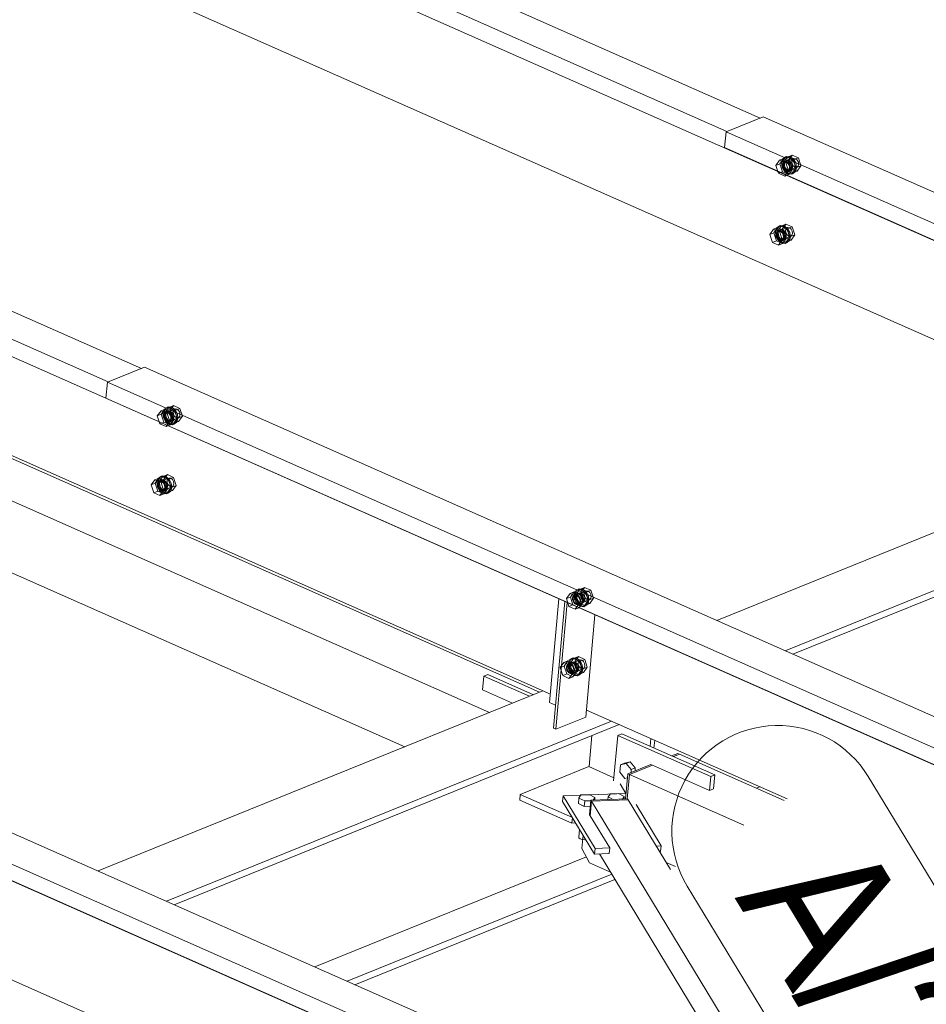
# Model space of a CAD drawing. Header units: millimetres. Extents: x -127 to 701, y 152 to 732.
# Tile 23 of 75: x 486 to 502, y 331 to 348. Entities that reach past the tile are written whole.
import ezdxf

# ---------------------------------------------------------------- set-up
doc = ezdxf.new("R2010")
doc.units = ezdxf.units.MM
doc.linetypes.add('XKITLINE00', pattern=[0])
doc.linetypes.add('XKITLINE02', pattern=[4, 2, -2])
for name, color, linetype, lineweight in [('Schrauben', 7, 'Continuous', 0), ('Teil', 7, 'Continuous', 0), ('Text', 5, 'Continuous', 0)]:
    doc.layers.add(name, color=color, linetype=linetype, lineweight=lineweight)
doc.styles.add('ARIAL', font='ARIAL.TTF')

msp = doc.modelspace()

# ---------------------------------------------------------------- linework, layer by layer
at = {"layer": 'Schrauben', "linetype": 'XKITLINE02', "lineweight": 0}
for p, q in [((499.354, 346.003), (499.289, 345.913)), ((499.354, 346.003), (499.424, 346.032)), ((499.463, 345.955), (499.354, 346.003)), ((499.359, 345.941), (499.424, 346.032)), ((499.411, 346.027), (499.388, 345.962)), ((499.41, 345.971), (499.432, 346.036)), ((499.459, 346.061), (499.411, 346.027)), ((499.485, 346.056), (499.42, 345.966)), ((499.42, 345.966), (499.508, 346.001)), ((499.424, 346.032), (499.533, 345.983)), ((499.432, 346.036), (499.481, 346.069)), ((499.444, 345.969), (499.602, 346.033)), ((499.459, 346.061), (499.481, 346.069)), ((499.521, 346.053), (499.459, 346.061)), ((499.473, 345.995), (499.493, 345.999)), ((499.481, 346.069), (499.543, 346.062)), ((499.485, 346.056), (499.573, 346.092)), ((499.595, 346.008), (499.485, 346.056)), ((499.493, 345.999), (499.515, 345.993)), ((499.508, 346.001), (499.573, 346.092)), ((499.552, 345.863), (499.508, 346.001)), ((499.579, 346.008), (499.521, 346.053)), ((499.543, 346.062), (499.601, 346.016)), ((499.566, 345.983), (499.578, 346.016)), ((499.573, 346.092), (499.682, 346.043)), ((499.578, 346.016), (499.602, 346.033)), ((499.618, 345.935), (499.579, 346.008)), ((499.595, 346.008), (499.682, 346.043)), ((499.639, 345.869), (499.595, 346.008)), ((499.601, 346.016), (499.64, 345.944)), ((499.602, 346.033), (499.633, 346.029)), ((499.633, 346.029), (499.662, 346.006)), ((499.662, 346.006), (499.681, 345.97)), ((499.682, 346.043), (499.727, 345.905)), ((499.289, 345.913), (499.359, 345.941)), ((499.289, 345.913), (499.323, 345.807)), ((499.403, 345.802), (499.359, 345.941)), ((499.388, 345.962), (499.398, 345.882)), ((499.398, 345.882), (499.437, 345.81)), ((499.404, 345.948), (499.399, 345.924)), ((499.399, 345.924), (499.4, 345.896)), ((499.4, 345.896), (499.407, 345.868)), ((499.416, 345.967), (499.404, 345.948)), ((499.407, 345.868), (499.421, 345.842)), ((499.42, 345.952), (499.409, 345.919)), ((499.409, 345.919), (499.413, 345.879)), ((499.42, 345.891), (499.41, 345.971)), ((499.413, 345.879), (499.433, 345.843)), ((499.433, 345.979), (499.416, 345.967)), ((499.444, 345.969), (499.42, 345.952)), ((499.42, 345.966), (499.465, 345.827)), ((499.426, 345.957), (499.42, 345.932)), ((499.42, 345.932), (499.422, 345.905)), ((499.459, 345.819), (499.42, 345.891)), ((499.421, 345.842), (499.44, 345.822)), ((499.422, 345.905), (499.429, 345.877)), ((499.438, 345.976), (499.426, 345.957)), ((499.429, 345.877), (499.443, 345.851)), ((499.473, 345.995), (499.433, 345.979)), ((499.454, 345.983), (499.433, 345.979)), ((499.433, 345.843), (499.462, 345.82)), ((499.455, 345.988), (499.438, 345.976)), ((499.438, 345.94), (499.444, 345.964)), ((499.439, 345.912), (499.438, 345.94)), ((499.447, 345.884), (499.439, 345.912)), ((499.443, 345.851), (499.462, 345.831)), ((499.444, 345.964), (499.456, 345.983)), ((499.475, 345.965), (499.444, 345.969)), ((499.461, 345.858), (499.447, 345.884)), ((499.476, 345.977), (499.454, 345.983)), ((499.476, 345.991), (499.455, 345.988)), ((499.456, 345.983), (499.473, 345.995)), ((499.479, 345.838), (499.461, 345.858)), ((499.462, 345.831), (499.483, 345.817)), ((499.463, 345.955), (499.533, 345.983)), ((499.508, 345.816), (499.463, 345.955)), ((499.465, 345.827), (499.552, 345.863)), ((499.465, 345.827), (499.574, 345.779)), ((499.504, 345.942), (499.475, 345.965)), ((499.498, 345.986), (499.476, 345.991)), ((499.497, 345.963), (499.476, 345.977)), ((499.5, 345.824), (499.479, 345.838)), ((499.493, 345.817), (499.651, 345.881)), ((499.493, 345.817), (499.517, 345.834)), ((499.516, 345.943), (499.497, 345.963)), ((499.519, 345.972), (499.498, 345.986)), ((499.522, 345.819), (499.5, 345.824)), ((499.524, 345.906), (499.504, 345.942)), ((499.508, 345.816), (499.578, 345.844)), ((499.578, 345.844), (499.513, 345.754)), ((499.515, 345.993), (499.537, 345.979)), ((499.529, 345.917), (499.516, 345.943)), ((499.517, 345.834), (499.528, 345.866)), ((499.538, 345.952), (499.519, 345.972)), ((499.521, 345.818), (499.533, 345.837)), ((499.528, 345.866), (499.524, 345.906)), ((499.525, 345.815), (499.542, 345.827)), ((499.537, 345.889), (499.529, 345.917)), ((499.533, 345.983), (499.578, 345.844)), ((499.533, 345.837), (499.538, 345.862)), ((499.537, 345.979), (499.555, 345.959)), ((499.538, 345.862), (499.537, 345.889)), ((499.551, 345.926), (499.538, 345.952)), ((499.542, 345.827), (499.554, 345.846)), ((499.56, 345.834), (499.543, 345.822)), ((499.559, 345.898), (499.551, 345.926)), ((499.662, 345.814), (499.552, 345.863)), ((499.554, 345.846), (499.56, 345.871)), ((499.555, 345.959), (499.569, 345.933)), ((499.56, 345.871), (499.559, 345.898)), ((499.572, 345.853), (499.56, 345.834)), ((499.571, 345.943), (499.566, 345.983)), ((499.569, 345.933), (499.577, 345.905)), ((499.591, 345.907), (499.571, 345.943)), ((499.578, 345.878), (499.572, 345.853)), ((499.574, 345.779), (499.639, 345.869)), ((499.577, 345.905), (499.578, 345.878)), ((499.62, 345.884), (499.591, 345.907)), ((499.605, 345.79), (499.628, 345.856)), ((499.628, 345.856), (499.618, 345.935)), ((499.651, 345.881), (499.62, 345.884)), ((499.65, 345.865), (499.627, 345.799)), ((499.639, 345.869), (499.727, 345.905)), ((499.64, 345.944), (499.65, 345.865)), ((499.675, 345.897), (499.651, 345.881)), ((499.727, 345.905), (499.662, 345.814)), ((499.686, 345.93), (499.675, 345.897)), ((499.681, 345.97), (499.686, 345.93)), ((499.403, 345.802), (499.366, 345.787)), ((499.403, 345.802), (499.513, 345.754)), ((499.437, 345.81), (499.495, 345.764)), ((499.44, 345.822), (499.461, 345.808)), ((499.508, 345.816), (499.458, 345.747)), ((499.517, 345.773), (499.459, 345.819)), ((499.461, 345.808), (499.483, 345.803)), ((499.462, 345.82), (499.493, 345.817)), ((499.513, 345.754), (499.476, 345.739)), ((499.483, 345.817), (499.505, 345.812)), ((499.483, 345.803), (499.503, 345.806)), ((499.495, 345.764), (499.557, 345.757)), ((499.543, 345.822), (499.503, 345.806)), ((499.503, 345.806), (499.521, 345.818)), ((499.505, 345.812), (499.525, 345.815)), ((499.579, 345.766), (499.517, 345.773)), ((499.543, 345.822), (499.522, 345.819)), ((499.557, 345.757), (499.605, 345.79)), ((499.557, 345.757), (499.579, 345.766)), ((499.574, 345.779), (499.662, 345.814)), ((499.627, 345.799), (499.579, 345.766)), ((499.303, 344.82), (499.28, 344.755)), ((499.302, 344.764), (499.325, 344.829)), ((499.351, 344.854), (499.303, 344.82)), ((499.378, 344.849), (499.313, 344.759)), ((499.313, 344.759), (499.4, 344.795)), ((499.325, 344.829), (499.373, 344.863)), ((499.336, 344.762), (499.494, 344.826)), ((499.351, 344.854), (499.373, 344.863)), ((499.413, 344.847), (499.351, 344.854)), ((499.365, 344.788), (499.386, 344.792)), ((499.373, 344.863), (499.435, 344.855)), ((499.378, 344.849), (499.465, 344.885)), ((499.487, 344.801), (499.378, 344.849)), ((499.386, 344.792), (499.408, 344.786)), ((499.4, 344.795), (499.465, 344.885)), ((499.445, 344.656), (499.4, 344.795)), ((499.471, 344.801), (499.413, 344.847)), ((499.435, 344.855), (499.493, 344.809)), ((499.459, 344.776), (499.47, 344.809)), ((499.465, 344.885), (499.575, 344.836)), ((499.47, 344.809), (499.494, 344.826)), ((499.51, 344.728), (499.471, 344.801)), ((499.487, 344.801), (499.575, 344.836)), ((499.532, 344.662), (499.487, 344.801)), ((499.493, 344.809), (499.532, 344.737)), ((499.494, 344.826), (499.525, 344.822)), ((499.525, 344.822), (499.554, 344.799)), ((499.554, 344.799), (499.574, 344.763)), ((499.575, 344.836), (499.619, 344.698)), ((499.28, 344.755), (499.29, 344.675)), ((499.29, 344.675), (499.329, 344.603)), ((499.312, 344.684), (499.302, 344.764)), ((499.351, 344.612), (499.312, 344.684)), ((499.313, 344.759), (499.357, 344.62)), ((499.319, 344.75), (499.313, 344.726)), ((499.313, 344.726), (499.314, 344.698)), ((499.314, 344.698), (499.322, 344.67)), ((499.331, 344.769), (499.319, 344.75)), ((499.322, 344.67), (499.335, 344.644)), ((499.365, 344.788), (499.326, 344.772)), ((499.33, 344.733), (499.336, 344.757)), ((499.331, 344.705), (499.33, 344.733)), ((499.348, 344.781), (499.331, 344.769)), ((499.339, 344.677), (499.331, 344.705)), ((499.335, 344.644), (499.354, 344.624)), ((499.336, 344.757), (499.348, 344.776)), ((499.353, 344.652), (499.339, 344.677)), ((499.348, 344.776), (499.365, 344.788)), ((499.368, 344.785), (499.348, 344.781)), ((499.371, 344.631), (499.353, 344.652)), ((499.354, 344.624), (499.375, 344.61)), ((499.357, 344.62), (499.445, 344.656)), ((499.357, 344.62), (499.467, 344.572)), ((499.39, 344.779), (499.368, 344.785)), ((499.393, 344.617), (499.371, 344.631)), ((499.385, 344.61), (499.543, 344.674)), ((499.411, 344.765), (499.39, 344.779)), ((499.408, 344.786), (499.429, 344.772)), ((499.43, 344.745), (499.411, 344.765)), ((499.418, 344.608), (499.435, 344.62)), ((499.429, 344.772), (499.447, 344.752)), ((499.444, 344.719), (499.43, 344.745)), ((499.435, 344.62), (499.447, 344.639)), ((499.452, 344.627), (499.435, 344.615)), ((499.451, 344.691), (499.444, 344.719)), ((499.554, 344.607), (499.445, 344.656)), ((499.447, 344.752), (499.461, 344.726)), ((499.447, 344.639), (499.453, 344.664)), ((499.453, 344.664), (499.451, 344.691)), ((499.464, 344.646), (499.452, 344.627)), ((499.463, 344.736), (499.459, 344.776)), ((499.461, 344.726), (499.469, 344.698)), ((499.483, 344.7), (499.463, 344.736)), ((499.47, 344.671), (499.464, 344.646)), ((499.467, 344.572), (499.532, 344.662)), ((499.469, 344.698), (499.47, 344.671)), ((499.512, 344.677), (499.483, 344.7)), ((499.498, 344.583), (499.52, 344.649)), ((499.52, 344.649), (499.51, 344.728)), ((499.543, 344.674), (499.512, 344.677)), ((499.542, 344.658), (499.519, 344.592)), ((499.532, 344.737), (499.542, 344.658)), ((499.532, 344.662), (499.619, 344.698)), ((499.567, 344.69), (499.543, 344.674)), ((499.619, 344.698), (499.554, 344.607)), ((499.579, 344.723), (499.567, 344.69)), ((499.574, 344.763), (499.579, 344.723)), ((499.329, 344.603), (499.387, 344.557)), ((499.409, 344.566), (499.351, 344.612)), ((499.375, 344.61), (499.397, 344.605)), ((499.387, 344.557), (499.449, 344.55)), ((499.415, 344.612), (499.393, 344.617)), ((499.435, 344.615), (499.396, 344.599)), ((499.397, 344.605), (499.418, 344.608)), ((499.471, 344.559), (499.409, 344.566)), ((499.435, 344.615), (499.415, 344.612)), ((499.449, 344.55), (499.498, 344.583)), ((499.449, 344.55), (499.471, 344.559)), ((499.467, 344.572), (499.554, 344.607)), ((499.519, 344.592), (499.471, 344.559)), ((488.664, 341.677), (488.752, 341.713)), ((488.687, 341.622), (488.752, 341.713)), ((488.752, 341.713), (488.861, 341.664)), ((488.533, 341.624), (488.468, 341.534)), ((488.468, 341.534), (488.538, 341.562)), ((488.468, 341.534), (488.502, 341.428)), ((488.533, 341.624), (488.603, 341.653)), ((488.642, 341.576), (488.533, 341.624)), ((488.538, 341.562), (488.603, 341.653)), ((488.582, 341.423), (488.538, 341.562)), ((488.59, 341.648), (488.567, 341.583)), ((488.567, 341.583), (488.577, 341.503)), ((488.583, 341.569), (488.577, 341.545)), ((488.577, 341.545), (488.579, 341.517)), ((488.595, 341.588), (488.583, 341.569)), ((488.599, 341.573), (488.587, 341.54)), ((488.587, 341.54), (488.592, 341.5)), ((488.589, 341.592), (488.611, 341.657)), ((488.599, 341.512), (488.589, 341.592)), ((488.638, 341.682), (488.59, 341.648)), ((488.612, 341.6), (488.595, 341.588)), ((488.664, 341.677), (488.599, 341.587)), ((488.599, 341.587), (488.687, 341.622)), ((488.623, 341.59), (488.599, 341.573)), ((488.599, 341.587), (488.644, 341.448)), ((488.605, 341.578), (488.599, 341.553)), ((488.599, 341.553), (488.6, 341.526)), ((488.6, 341.526), (488.608, 341.498)), ((488.603, 341.653), (488.712, 341.604)), ((488.617, 341.597), (488.605, 341.578)), ((488.611, 341.657), (488.66, 341.69)), ((488.652, 341.616), (488.612, 341.6)), ((488.633, 341.604), (488.612, 341.6)), ((488.634, 341.609), (488.617, 341.597)), ((488.617, 341.561), (488.623, 341.585)), ((488.618, 341.533), (488.617, 341.561)), ((488.626, 341.505), (488.618, 341.533)), ((488.623, 341.59), (488.781, 341.654)), ((488.623, 341.585), (488.635, 341.604)), ((488.654, 341.586), (488.623, 341.59)), ((488.655, 341.598), (488.633, 341.604)), ((488.655, 341.612), (488.634, 341.609)), ((488.635, 341.604), (488.652, 341.616)), ((488.638, 341.682), (488.66, 341.69)), ((488.7, 341.675), (488.638, 341.682)), ((488.642, 341.576), (488.712, 341.604)), ((488.687, 341.437), (488.642, 341.576)), ((488.652, 341.616), (488.672, 341.62)), ((488.683, 341.563), (488.654, 341.586)), ((488.677, 341.607), (488.655, 341.612)), ((488.676, 341.585), (488.655, 341.598)), ((488.66, 341.69), (488.722, 341.683)), ((488.774, 341.629), (488.664, 341.677)), ((488.672, 341.62), (488.694, 341.614)), ((488.695, 341.564), (488.676, 341.585)), ((488.698, 341.593), (488.677, 341.607)), ((488.702, 341.527), (488.683, 341.563)), ((488.731, 341.484), (488.687, 341.622)), ((488.694, 341.614), (488.716, 341.6)), ((488.708, 341.538), (488.695, 341.564)), ((488.716, 341.573), (488.698, 341.593)), ((488.758, 341.629), (488.7, 341.675)), ((488.707, 341.487), (488.702, 341.527)), ((488.716, 341.51), (488.708, 341.538)), ((488.712, 341.604), (488.757, 341.465)), ((488.716, 341.6), (488.734, 341.58)), ((488.73, 341.547), (488.716, 341.573)), ((488.722, 341.683), (488.78, 341.637)), ((488.738, 341.519), (488.73, 341.547)), ((488.734, 341.58), (488.748, 341.554)), ((488.745, 341.604), (488.757, 341.637)), ((488.75, 341.564), (488.745, 341.604)), ((488.748, 341.554), (488.756, 341.526)), ((488.77, 341.528), (488.75, 341.564)), ((488.756, 341.526), (488.757, 341.499)), ((488.757, 341.637), (488.781, 341.654)), ((488.797, 341.556), (488.758, 341.629)), ((488.799, 341.505), (488.77, 341.528)), ((488.774, 341.629), (488.861, 341.664)), ((488.818, 341.49), (488.774, 341.629)), ((488.78, 341.637), (488.819, 341.565)), ((488.781, 341.654), (488.812, 341.65)), ((488.807, 341.477), (488.797, 341.556)), ((488.812, 341.65), (488.841, 341.627)), ((488.818, 341.49), (488.906, 341.526)), ((488.819, 341.565), (488.829, 341.486)), ((488.841, 341.627), (488.86, 341.591)), ((488.906, 341.526), (488.841, 341.435)), ((488.865, 341.551), (488.854, 341.518)), ((488.86, 341.591), (488.865, 341.551)), ((488.861, 341.664), (488.906, 341.526)), ((488.582, 341.423), (488.545, 341.408)), ((488.577, 341.503), (488.616, 341.431)), ((488.579, 341.517), (488.586, 341.489)), ((488.582, 341.423), (488.692, 341.375)), ((488.586, 341.489), (488.6, 341.464)), ((488.592, 341.5), (488.612, 341.464)), ((488.638, 341.44), (488.599, 341.512)), ((488.6, 341.464), (488.619, 341.443)), ((488.608, 341.498), (488.622, 341.472)), ((488.612, 341.464), (488.641, 341.441)), ((488.616, 341.431), (488.674, 341.385)), ((488.619, 341.443), (488.64, 341.429)), ((488.622, 341.472), (488.641, 341.452)), ((488.64, 341.479), (488.626, 341.505)), ((488.687, 341.437), (488.637, 341.368)), ((488.696, 341.394), (488.638, 341.44)), ((488.658, 341.459), (488.64, 341.479)), ((488.64, 341.429), (488.662, 341.424)), ((488.641, 341.452), (488.662, 341.438)), ((488.641, 341.441), (488.672, 341.438)), ((488.644, 341.448), (488.731, 341.484)), ((488.644, 341.448), (488.753, 341.4)), ((488.692, 341.375), (488.655, 341.36)), ((488.679, 341.445), (488.658, 341.459)), ((488.662, 341.438), (488.684, 341.433)), ((488.662, 341.424), (488.682, 341.427)), ((488.672, 341.438), (488.83, 341.502)), ((488.672, 341.438), (488.696, 341.455)), ((488.674, 341.385), (488.736, 341.378)), ((488.701, 341.44), (488.679, 341.445)), ((488.722, 341.443), (488.682, 341.427)), ((488.682, 341.427), (488.7, 341.439)), ((488.684, 341.433), (488.704, 341.436)), ((488.687, 341.437), (488.757, 341.465)), ((488.757, 341.465), (488.692, 341.375)), ((488.696, 341.455), (488.707, 341.487)), ((488.757, 341.387), (488.696, 341.394)), ((488.7, 341.439), (488.712, 341.458)), ((488.722, 341.443), (488.701, 341.44)), ((488.704, 341.436), (488.721, 341.448)), ((488.712, 341.458), (488.717, 341.483)), ((488.717, 341.483), (488.716, 341.51)), ((488.721, 341.448), (488.733, 341.467)), ((488.739, 341.455), (488.722, 341.443)), ((488.841, 341.435), (488.731, 341.484)), ((488.733, 341.467), (488.739, 341.492)), ((488.736, 341.378), (488.784, 341.411)), ((488.736, 341.378), (488.757, 341.387)), ((488.739, 341.492), (488.738, 341.519)), ((488.751, 341.474), (488.739, 341.455)), ((488.757, 341.499), (488.751, 341.474)), ((488.753, 341.4), (488.818, 341.49)), ((488.753, 341.4), (488.841, 341.435)), ((488.806, 341.42), (488.757, 341.387)), ((488.784, 341.411), (488.807, 341.477)), ((488.83, 341.502), (488.799, 341.505)), ((488.829, 341.486), (488.806, 341.42)), ((488.854, 341.518), (488.83, 341.502)), ((488.557, 340.47), (488.644, 340.506)), ((488.579, 340.416), (488.644, 340.506)), ((488.644, 340.506), (488.754, 340.458)), ((488.482, 340.441), (488.459, 340.376)), ((488.459, 340.376), (488.469, 340.296)), ((488.481, 340.385), (488.504, 340.45)), ((488.491, 340.305), (488.481, 340.385)), ((488.53, 340.475), (488.482, 340.441)), ((488.557, 340.47), (488.492, 340.38)), ((488.492, 340.38), (488.579, 340.416)), ((488.492, 340.38), (488.536, 340.241)), ((488.497, 340.371), (488.492, 340.347)), ((488.492, 340.347), (488.493, 340.319)), ((488.493, 340.319), (488.501, 340.291)), ((488.51, 340.39), (488.497, 340.371)), ((488.504, 340.45), (488.552, 340.484)), ((488.544, 340.409), (488.505, 340.393)), ((488.509, 340.354), (488.515, 340.378)), ((488.51, 340.326), (488.509, 340.354)), ((488.527, 340.402), (488.51, 340.39)), ((488.518, 340.298), (488.51, 340.326)), ((488.515, 340.383), (488.673, 340.447)), ((488.515, 340.378), (488.527, 340.397)), ((488.527, 340.397), (488.544, 340.409)), ((488.547, 340.406), (488.527, 340.402)), ((488.53, 340.475), (488.552, 340.484)), ((488.592, 340.468), (488.53, 340.475)), ((488.544, 340.409), (488.565, 340.413)), ((488.569, 340.4), (488.547, 340.406)), ((488.552, 340.484), (488.614, 340.476)), ((488.666, 340.422), (488.557, 340.47)), ((488.565, 340.413), (488.587, 340.407)), ((488.59, 340.386), (488.569, 340.4)), ((488.624, 340.277), (488.579, 340.416)), ((488.587, 340.407), (488.608, 340.394)), ((488.609, 340.366), (488.59, 340.386)), ((488.65, 340.422), (488.592, 340.468)), ((488.608, 340.394), (488.626, 340.373)), ((488.623, 340.34), (488.609, 340.366)), ((488.614, 340.476), (488.672, 340.431)), ((488.63, 340.312), (488.623, 340.34)), ((488.626, 340.373), (488.64, 340.347)), ((488.638, 340.397), (488.649, 340.43)), ((488.642, 340.357), (488.638, 340.397)), ((488.64, 340.347), (488.648, 340.319)), ((488.662, 340.321), (488.642, 340.357)), ((488.648, 340.319), (488.649, 340.292)), ((488.649, 340.43), (488.673, 340.447)), ((488.689, 340.349), (488.65, 340.422)), ((488.691, 340.298), (488.662, 340.321)), ((488.666, 340.422), (488.754, 340.458)), ((488.711, 340.283), (488.666, 340.422)), ((488.672, 340.431), (488.711, 340.358)), ((488.673, 340.447), (488.704, 340.443)), ((488.699, 340.27), (488.689, 340.349)), ((488.704, 340.443), (488.733, 340.42)), ((488.711, 340.358), (488.721, 340.279)), ((488.711, 340.283), (488.798, 340.319)), ((488.733, 340.42), (488.753, 340.384)), ((488.798, 340.319), (488.733, 340.228)), ((488.757, 340.344), (488.746, 340.311)), ((488.753, 340.384), (488.757, 340.344)), ((488.754, 340.458), (488.798, 340.319)), ((488.469, 340.296), (488.508, 340.224)), ((488.53, 340.233), (488.491, 340.305)), ((488.501, 340.291), (488.514, 340.265)), ((488.508, 340.224), (488.566, 340.178)), ((488.514, 340.265), (488.533, 340.245)), ((488.532, 340.273), (488.518, 340.298)), ((488.588, 340.187), (488.53, 340.233)), ((488.55, 340.252), (488.532, 340.273)), ((488.533, 340.245), (488.554, 340.231)), ((488.536, 340.241), (488.624, 340.277)), ((488.536, 340.241), (488.646, 340.193)), ((488.572, 340.238), (488.55, 340.252)), ((488.554, 340.231), (488.576, 340.226)), ((488.564, 340.231), (488.722, 340.295)), ((488.566, 340.178), (488.628, 340.171)), ((488.594, 340.233), (488.572, 340.238)), ((488.614, 340.236), (488.575, 340.22)), ((488.576, 340.226), (488.597, 340.229)), ((488.65, 340.18), (488.588, 340.187)), ((488.614, 340.236), (488.594, 340.233)), ((488.597, 340.229), (488.614, 340.241)), ((488.614, 340.241), (488.626, 340.26)), ((488.631, 340.248), (488.614, 340.236)), ((488.733, 340.228), (488.624, 340.277)), ((488.626, 340.26), (488.632, 340.285)), ((488.628, 340.171), (488.676, 340.204)), ((488.628, 340.171), (488.65, 340.18)), ((488.632, 340.285), (488.63, 340.312)), ((488.643, 340.267), (488.631, 340.248)), ((488.649, 340.292), (488.643, 340.267)), ((488.646, 340.193), (488.711, 340.283)), ((488.646, 340.193), (488.733, 340.228)), ((488.698, 340.213), (488.65, 340.18)), ((488.676, 340.204), (488.699, 340.27)), ((488.722, 340.295), (488.691, 340.298)), ((488.721, 340.279), (488.698, 340.213)), ((488.746, 340.311), (488.722, 340.295)), ((495.688, 338.429), (495.623, 338.339)), ((495.688, 338.429), (495.758, 338.458)), ((495.797, 338.381), (495.688, 338.429)), ((495.693, 338.367), (495.758, 338.458)), ((495.779, 338.467), (495.757, 338.402)), ((495.758, 338.458), (495.867, 338.409)), ((495.778, 338.395), (495.971, 338.473)), ((495.828, 338.501), (495.779, 338.467)), ((495.779, 338.411), (495.801, 338.476)), ((495.854, 338.497), (495.789, 338.406)), ((495.789, 338.406), (495.877, 338.442)), ((495.801, 338.476), (495.85, 338.51)), ((495.842, 338.436), (495.802, 338.42)), ((495.823, 338.423), (495.802, 338.42)), ((495.824, 338.429), (495.807, 338.417)), ((495.813, 338.405), (495.825, 338.424)), ((495.845, 338.418), (495.823, 338.423)), ((495.845, 338.432), (495.824, 338.429)), ((495.825, 338.424), (495.842, 338.436)), ((495.828, 338.501), (495.85, 338.51)), ((495.89, 338.494), (495.828, 338.501)), ((495.842, 338.436), (495.862, 338.439)), ((495.867, 338.426), (495.845, 338.432)), ((495.85, 338.51), (495.912, 338.503)), ((495.854, 338.497), (495.942, 338.532)), ((495.964, 338.448), (495.854, 338.497)), ((495.862, 338.439), (495.884, 338.434)), ((495.888, 338.413), (495.867, 338.426)), ((495.877, 338.442), (495.942, 338.532)), ((495.921, 338.303), (495.877, 338.442)), ((495.884, 338.434), (495.906, 338.42)), ((495.948, 338.448), (495.89, 338.494)), ((495.912, 338.503), (495.97, 338.457)), ((495.935, 338.424), (495.947, 338.456)), ((495.94, 338.384), (495.935, 338.424)), ((495.942, 338.532), (496.051, 338.484)), ((495.947, 338.456), (495.971, 338.473)), ((495.987, 338.376), (495.948, 338.448)), ((495.964, 338.448), (496.051, 338.484)), ((496.008, 338.31), (495.964, 338.448)), ((495.97, 338.457), (496.009, 338.384)), ((495.971, 338.473), (496.002, 338.469)), ((496.002, 338.469), (496.031, 338.446)), ((496.031, 338.446), (496.05, 338.41)), ((496.051, 338.484), (496.096, 338.345)), ((495.623, 338.339), (495.693, 338.367)), ((495.623, 338.339), (495.667, 338.2)), ((495.737, 338.229), (495.693, 338.367)), ((495.738, 338.374), (495.732, 338.35)), ((495.732, 338.35), (495.733, 338.322)), ((495.733, 338.322), (495.741, 338.294)), ((495.75, 338.394), (495.738, 338.374)), ((495.741, 338.294), (495.755, 338.269)), ((495.754, 338.378), (495.742, 338.345)), ((495.742, 338.345), (495.747, 338.306)), ((495.747, 338.306), (495.767, 338.269)), ((495.767, 338.405), (495.75, 338.394)), ((495.778, 338.395), (495.754, 338.378)), ((495.755, 338.269), (495.774, 338.248)), ((495.757, 338.402), (495.767, 338.323)), ((495.767, 338.405), (495.802, 338.42)), ((495.788, 338.409), (495.767, 338.405)), ((495.773, 338.389), (495.767, 338.364)), ((495.767, 338.364), (495.769, 338.336)), ((495.767, 338.323), (495.806, 338.25)), ((495.767, 338.269), (495.796, 338.247)), ((495.769, 338.336), (495.776, 338.308)), ((495.785, 338.408), (495.773, 338.389)), ((495.776, 338.308), (495.79, 338.283)), ((495.809, 338.391), (495.778, 338.395)), ((495.788, 338.331), (495.779, 338.411)), ((495.802, 338.42), (495.785, 338.408)), ((495.81, 338.403), (495.788, 338.409)), ((495.828, 338.259), (495.788, 338.331)), ((495.789, 338.406), (495.834, 338.268)), ((495.795, 338.398), (495.789, 338.373)), ((495.789, 338.373), (495.79, 338.345)), ((495.79, 338.345), (495.798, 338.317)), ((495.79, 338.283), (495.809, 338.262)), ((495.807, 338.417), (495.795, 338.398)), ((495.797, 338.381), (495.867, 338.409)), ((495.842, 338.242), (495.797, 338.381)), ((495.798, 338.317), (495.812, 338.292)), ((495.806, 338.25), (495.864, 338.204)), ((495.807, 338.38), (495.813, 338.405)), ((495.808, 338.352), (495.807, 338.38)), ((495.816, 338.324), (495.808, 338.352)), ((495.838, 338.368), (495.809, 338.391)), ((495.809, 338.262), (495.83, 338.249)), ((495.831, 338.39), (495.81, 338.403)), ((495.812, 338.292), (495.831, 338.271)), ((495.83, 338.299), (495.816, 338.324)), ((495.827, 338.243), (496.02, 338.321)), ((495.827, 338.243), (495.851, 338.26)), ((495.886, 338.213), (495.828, 338.259)), ((495.848, 338.278), (495.83, 338.299)), ((495.849, 338.369), (495.831, 338.39)), ((495.831, 338.271), (495.852, 338.258)), ((495.834, 338.268), (495.921, 338.303)), ((495.834, 338.268), (495.943, 338.219)), ((495.857, 338.332), (495.838, 338.368)), ((495.842, 338.242), (495.912, 338.27)), ((495.866, 338.404), (495.845, 338.418)), ((495.912, 338.27), (495.847, 338.18)), ((495.869, 338.265), (495.848, 338.278)), ((495.863, 338.344), (495.849, 338.369)), ((495.851, 338.26), (495.862, 338.292)), ((495.852, 338.258), (495.874, 338.252)), ((495.854, 338.244), (495.866, 338.263)), ((495.862, 338.292), (495.857, 338.332)), ((495.871, 338.316), (495.863, 338.344)), ((495.885, 338.383), (495.866, 338.404)), ((495.866, 338.263), (495.872, 338.288)), ((495.867, 338.409), (495.912, 338.27)), ((495.891, 338.259), (495.869, 338.265)), ((495.872, 338.288), (495.871, 338.316)), ((495.912, 338.263), (495.872, 338.247)), ((495.872, 338.247), (495.889, 338.258)), ((495.874, 338.252), (495.894, 338.255)), ((495.898, 338.358), (495.885, 338.383)), ((495.906, 338.392), (495.888, 338.413)), ((495.889, 338.258), (495.902, 338.278)), ((495.912, 338.263), (495.891, 338.259)), ((495.894, 338.255), (495.911, 338.267)), ((495.906, 338.33), (495.898, 338.358)), ((495.902, 338.278), (495.907, 338.302)), ((495.906, 338.42), (495.924, 338.399)), ((495.92, 338.367), (495.906, 338.392)), ((495.907, 338.302), (495.906, 338.33)), ((495.911, 338.267), (495.923, 338.286)), ((495.929, 338.274), (495.912, 338.263)), ((495.928, 338.339), (495.92, 338.367)), ((496.031, 338.255), (495.921, 338.303)), ((495.923, 338.286), (495.929, 338.311)), ((495.924, 338.399), (495.938, 338.374)), ((495.929, 338.311), (495.928, 338.339)), ((495.941, 338.294), (495.929, 338.274)), ((495.938, 338.374), (495.946, 338.346)), ((495.96, 338.348), (495.94, 338.384)), ((495.947, 338.318), (495.941, 338.294)), ((495.943, 338.219), (496.008, 338.31)), ((495.943, 338.219), (496.031, 338.255)), ((495.946, 338.346), (495.947, 338.318)), ((495.989, 338.325), (495.96, 338.348)), ((495.974, 338.231), (495.997, 338.296)), ((495.997, 338.296), (495.987, 338.376)), ((496.02, 338.321), (495.989, 338.325)), ((496.019, 338.305), (495.996, 338.24)), ((496.008, 338.31), (496.096, 338.345)), ((496.009, 338.384), (496.019, 338.305)), ((496.044, 338.338), (496.02, 338.321)), ((496.096, 338.345), (496.031, 338.255)), ((496.055, 338.371), (496.044, 338.338)), ((496.05, 338.41), (496.055, 338.371)), ((495.667, 338.2), (495.737, 338.229)), ((495.667, 338.2), (495.777, 338.152)), ((495.847, 338.18), (495.737, 338.229)), ((495.774, 338.248), (495.795, 338.234)), ((495.777, 338.152), (495.842, 338.242)), ((495.777, 338.152), (495.847, 338.18)), ((495.795, 338.234), (495.817, 338.229)), ((495.796, 338.247), (495.827, 338.243)), ((495.817, 338.229), (495.837, 338.232)), ((495.83, 338.249), (495.852, 338.243)), ((495.837, 338.232), (495.872, 338.247)), ((495.837, 338.232), (495.854, 338.244)), ((495.852, 338.243), (495.872, 338.247)), ((495.864, 338.204), (495.926, 338.197)), ((495.947, 338.206), (495.886, 338.213)), ((495.926, 338.197), (495.974, 338.231)), ((495.926, 338.197), (495.947, 338.206)), ((495.996, 338.24), (495.947, 338.206)), ((495.58, 337.222), (495.515, 337.132)), ((495.58, 337.222), (495.65, 337.251)), ((495.689, 337.174), (495.58, 337.222)), ((495.585, 337.16), (495.65, 337.251)), ((495.672, 337.26), (495.649, 337.195)), ((495.65, 337.251), (495.76, 337.202)), ((495.67, 337.188), (495.863, 337.266)), ((495.671, 337.204), (495.694, 337.269)), ((495.72, 337.294), (495.672, 337.26)), ((495.747, 337.29), (495.682, 337.199)), ((495.682, 337.199), (495.769, 337.235)), ((495.694, 337.269), (495.742, 337.303)), ((495.734, 337.229), (495.695, 337.213)), ((495.717, 337.222), (495.699, 337.21)), ((495.717, 337.217), (495.734, 337.229)), ((495.737, 337.225), (495.717, 337.222)), ((495.72, 337.294), (495.742, 337.303)), ((495.782, 337.287), (495.72, 337.294)), ((495.734, 337.229), (495.755, 337.232)), ((495.759, 337.22), (495.737, 337.225)), ((495.742, 337.303), (495.804, 337.296)), ((495.747, 337.29), (495.834, 337.325)), ((495.856, 337.241), (495.747, 337.29)), ((495.755, 337.232), (495.777, 337.227)), ((495.78, 337.206), (495.759, 337.22)), ((495.769, 337.235), (495.834, 337.325)), ((495.814, 337.096), (495.769, 337.235)), ((495.777, 337.227), (495.798, 337.213)), ((495.84, 337.241), (495.782, 337.287)), ((495.804, 337.296), (495.862, 337.25)), ((495.828, 337.217), (495.839, 337.249)), ((495.834, 337.325), (495.944, 337.277)), ((495.839, 337.249), (495.863, 337.266)), ((495.879, 337.169), (495.84, 337.241)), ((495.856, 337.241), (495.944, 337.277)), ((495.901, 337.103), (495.856, 337.241)), ((495.862, 337.25), (495.901, 337.178)), ((495.863, 337.266), (495.894, 337.262)), ((495.894, 337.262), (495.923, 337.24)), ((495.923, 337.24), (495.943, 337.203)), ((495.944, 337.277), (495.988, 337.138)), ((495.515, 337.132), (495.585, 337.16)), ((495.515, 337.132), (495.559, 336.993)), ((495.63, 337.022), (495.585, 337.16)), ((495.63, 337.168), (495.625, 337.143)), ((495.625, 337.143), (495.626, 337.115)), ((495.626, 337.115), (495.634, 337.087)), ((495.642, 337.187), (495.63, 337.168)), ((495.634, 337.087), (495.647, 337.062)), ((495.646, 337.171), (495.635, 337.138)), ((495.635, 337.138), (495.639, 337.099)), ((495.639, 337.099), (495.659, 337.063)), ((495.66, 337.199), (495.642, 337.187)), ((495.67, 337.188), (495.646, 337.171)), ((495.647, 337.062), (495.666, 337.041)), ((495.649, 337.195), (495.659, 337.116)), ((495.659, 337.116), (495.698, 337.043)), ((495.659, 337.063), (495.688, 337.04)), ((495.66, 337.199), (495.695, 337.213)), ((495.68, 337.202), (495.66, 337.199)), ((495.666, 337.182), (495.66, 337.157)), ((495.66, 337.157), (495.661, 337.129)), ((495.661, 337.129), (495.669, 337.102)), ((495.678, 337.201), (495.666, 337.182)), ((495.669, 337.102), (495.682, 337.076)), ((495.701, 337.184), (495.67, 337.188)), ((495.681, 337.125), (495.671, 337.204)), ((495.695, 337.213), (495.678, 337.201)), ((495.702, 337.196), (495.68, 337.202)), ((495.72, 337.052), (495.681, 337.125)), ((495.682, 337.199), (495.726, 337.061)), ((495.687, 337.191), (495.682, 337.166)), ((495.682, 337.166), (495.683, 337.138)), ((495.682, 337.076), (495.701, 337.055)), ((495.683, 337.138), (495.691, 337.11)), ((495.699, 337.21), (495.687, 337.191)), ((495.689, 337.174), (495.76, 337.202)), ((495.734, 337.035), (495.689, 337.174)), ((495.691, 337.11), (495.704, 337.085)), ((495.715, 337.216), (495.695, 337.213)), ((495.699, 337.173), (495.705, 337.198)), ((495.7, 337.145), (495.699, 337.173)), ((495.708, 337.118), (495.7, 337.145)), ((495.73, 337.161), (495.701, 337.184)), ((495.701, 337.055), (495.722, 337.042)), ((495.723, 337.183), (495.702, 337.196)), ((495.704, 337.085), (495.723, 337.064)), ((495.705, 337.198), (495.717, 337.217)), ((495.722, 337.092), (495.708, 337.118)), ((495.737, 337.211), (495.715, 337.216)), ((495.719, 337.036), (495.912, 337.114)), ((495.719, 337.036), (495.743, 337.053)), ((495.778, 337.006), (495.72, 337.052)), ((495.74, 337.071), (495.722, 337.092)), ((495.742, 337.162), (495.723, 337.183)), ((495.723, 337.064), (495.744, 337.051)), ((495.726, 337.061), (495.814, 337.096)), ((495.726, 337.061), (495.836, 337.012)), ((495.75, 337.125), (495.73, 337.161)), ((495.734, 337.035), (495.804, 337.064)), ((495.758, 337.197), (495.737, 337.211)), ((495.804, 337.064), (495.739, 336.973)), ((495.762, 337.058), (495.74, 337.071)), ((495.756, 337.137), (495.742, 337.162)), ((495.743, 337.053), (495.755, 337.085)), ((495.744, 337.051), (495.766, 337.045)), ((495.747, 337.037), (495.759, 337.056)), ((495.755, 337.085), (495.75, 337.125)), ((495.763, 337.109), (495.756, 337.137)), ((495.777, 337.176), (495.758, 337.197)), ((495.759, 337.056), (495.765, 337.081)), ((495.76, 337.202), (495.804, 337.064)), ((495.784, 337.052), (495.762, 337.058)), ((495.765, 337.081), (495.763, 337.109)), ((495.804, 337.056), (495.765, 337.04)), ((495.765, 337.04), (495.782, 337.052)), ((495.766, 337.045), (495.787, 337.049)), ((495.791, 337.151), (495.777, 337.176)), ((495.799, 337.185), (495.78, 337.206)), ((495.782, 337.052), (495.794, 337.071)), ((495.804, 337.056), (495.784, 337.052)), ((495.787, 337.049), (495.804, 337.06)), ((495.798, 337.123), (495.791, 337.151)), ((495.794, 337.071), (495.8, 337.095)), ((495.798, 337.213), (495.816, 337.192)), ((495.8, 337.095), (495.798, 337.123)), ((495.813, 337.16), (495.799, 337.185)), ((495.804, 337.06), (495.816, 337.08)), ((495.821, 337.067), (495.804, 337.056)), ((495.82, 337.132), (495.813, 337.16)), ((495.923, 337.048), (495.814, 337.096)), ((495.816, 337.192), (495.83, 337.167)), ((495.816, 337.08), (495.822, 337.104)), ((495.822, 337.104), (495.82, 337.132)), ((495.833, 337.087), (495.821, 337.067)), ((495.832, 337.177), (495.828, 337.217)), ((495.83, 337.167), (495.838, 337.139)), ((495.852, 337.141), (495.832, 337.177)), ((495.839, 337.111), (495.833, 337.087)), ((495.836, 337.012), (495.901, 337.103)), ((495.836, 337.012), (495.923, 337.048)), ((495.838, 337.139), (495.839, 337.111)), ((495.881, 337.118), (495.852, 337.141)), ((495.866, 337.024), (495.889, 337.089)), ((495.889, 337.089), (495.879, 337.169)), ((495.912, 337.114), (495.881, 337.118)), ((495.911, 337.098), (495.888, 337.033)), ((495.901, 337.178), (495.911, 337.098)), ((495.901, 337.103), (495.988, 337.138)), ((495.936, 337.131), (495.912, 337.114)), ((495.988, 337.138), (495.923, 337.048)), ((495.947, 337.164), (495.936, 337.131)), ((495.943, 337.203), (495.947, 337.164)), ((495.559, 336.993), (495.63, 337.022)), ((495.559, 336.993), (495.669, 336.945)), ((495.739, 336.973), (495.63, 337.022)), ((495.666, 337.041), (495.687, 337.028)), ((495.669, 336.945), (495.734, 337.035)), ((495.669, 336.945), (495.739, 336.973)), ((495.687, 337.028), (495.709, 337.022)), ((495.688, 337.04), (495.719, 337.036)), ((495.698, 337.043), (495.756, 336.997)), ((495.709, 337.022), (495.73, 337.025)), ((495.722, 337.042), (495.744, 337.036)), ((495.73, 337.025), (495.765, 337.04)), ((495.73, 337.025), (495.747, 337.037)), ((495.744, 337.036), (495.765, 337.04)), ((495.756, 336.997), (495.818, 336.99)), ((495.84, 336.999), (495.778, 337.006)), ((495.818, 336.99), (495.866, 337.024)), ((495.818, 336.99), (495.84, 336.999)), ((495.888, 337.033), (495.84, 336.999))]:
    msp.add_line(p, q, dxfattribs=at)
at = {"layer": 'Schrauben', "linetype": 'XKITLINE00', "lineweight": 0}
for p, q in [((499.323, 345.807), (499.333, 345.774)), ((499.366, 345.787), (499.333, 345.774)), ((499.333, 345.774), (499.443, 345.725)), ((499.458, 345.747), (499.443, 345.725)), ((499.476, 345.739), (499.443, 345.725)), ((499.246, 344.796), (499.181, 344.706)), ((499.246, 344.796), (499.316, 344.825)), ((499.356, 344.748), (499.246, 344.796)), ((499.251, 344.734), (499.316, 344.825)), ((499.316, 344.825), (499.426, 344.776)), ((499.181, 344.706), (499.251, 344.734)), ((499.181, 344.706), (499.226, 344.567)), ((499.296, 344.595), (499.251, 344.734)), ((499.297, 344.741), (499.291, 344.717)), ((499.291, 344.717), (499.292, 344.689)), ((499.292, 344.689), (499.3, 344.661)), ((499.309, 344.76), (499.297, 344.741)), ((499.3, 344.661), (499.314, 344.636)), ((499.312, 344.745), (499.301, 344.712)), ((499.301, 344.712), (499.306, 344.672)), ((499.306, 344.672), (499.325, 344.636)), ((499.326, 344.772), (499.309, 344.76)), ((499.336, 344.762), (499.312, 344.745)), ((499.314, 344.636), (499.332, 344.615)), ((499.325, 344.636), (499.354, 344.613)), ((499.346, 344.776), (499.326, 344.772)), ((499.367, 344.758), (499.336, 344.762)), ((499.368, 344.77), (499.346, 344.776)), ((499.356, 344.748), (499.426, 344.776)), ((499.4, 344.609), (499.356, 344.748)), ((499.396, 344.735), (499.367, 344.758)), ((499.39, 344.757), (499.368, 344.77)), ((499.385, 344.61), (499.409, 344.627)), ((499.408, 344.736), (499.39, 344.757)), ((499.416, 344.699), (499.396, 344.735)), ((499.4, 344.609), (499.47, 344.637)), ((499.47, 344.637), (499.405, 344.547)), ((499.422, 344.71), (499.408, 344.736)), ((499.409, 344.627), (499.421, 344.659)), ((499.413, 344.611), (499.425, 344.63)), ((499.421, 344.659), (499.416, 344.699)), ((499.43, 344.682), (499.422, 344.71)), ((499.425, 344.63), (499.431, 344.655)), ((499.426, 344.776), (499.47, 344.637)), ((499.431, 344.655), (499.43, 344.682)), ((499.226, 344.567), (499.296, 344.595)), ((499.226, 344.567), (499.335, 344.518)), ((499.405, 344.547), (499.296, 344.595)), ((499.332, 344.615), (499.353, 344.601)), ((499.335, 344.518), (499.4, 344.609)), ((499.335, 344.518), (499.405, 344.547)), ((499.353, 344.601), (499.375, 344.596)), ((499.354, 344.613), (499.385, 344.61)), ((499.375, 344.596), (499.396, 344.599)), ((499.396, 344.599), (499.413, 344.611)), ((488.502, 341.428), (488.512, 341.395)), ((488.545, 341.408), (488.512, 341.395)), ((488.512, 341.395), (488.622, 341.346)), ((488.637, 341.368), (488.622, 341.346)), ((488.655, 341.36), (488.622, 341.346)), ((488.425, 340.417), (488.36, 340.327)), ((488.36, 340.327), (488.43, 340.355)), ((488.36, 340.327), (488.405, 340.188)), ((488.425, 340.417), (488.495, 340.446)), ((488.535, 340.369), (488.425, 340.417)), ((488.43, 340.355), (488.495, 340.446)), ((488.475, 340.216), (488.43, 340.355)), ((488.476, 340.362), (488.47, 340.338)), ((488.47, 340.338), (488.471, 340.31)), ((488.488, 340.381), (488.476, 340.362)), ((488.491, 340.366), (488.48, 340.333)), ((488.48, 340.333), (488.485, 340.294)), ((488.505, 340.393), (488.488, 340.381)), ((488.515, 340.383), (488.491, 340.366)), ((488.495, 340.446), (488.605, 340.397)), ((488.525, 340.397), (488.505, 340.393)), ((488.546, 340.379), (488.515, 340.383)), ((488.547, 340.391), (488.525, 340.397)), ((488.535, 340.369), (488.605, 340.397)), ((488.579, 340.23), (488.535, 340.369)), ((488.575, 340.356), (488.546, 340.379)), ((488.568, 340.378), (488.547, 340.391)), ((488.587, 340.357), (488.568, 340.378)), ((488.595, 340.32), (488.575, 340.356)), ((488.601, 340.331), (488.587, 340.357)), ((488.6, 340.28), (488.595, 340.32)), ((488.609, 340.303), (488.601, 340.331)), ((488.605, 340.397), (488.649, 340.258)), ((488.405, 340.188), (488.475, 340.216)), ((488.405, 340.188), (488.514, 340.139)), ((488.471, 340.31), (488.479, 340.282)), ((488.584, 340.168), (488.475, 340.216)), ((488.479, 340.282), (488.493, 340.257)), ((488.485, 340.294), (488.504, 340.257)), ((488.493, 340.257), (488.511, 340.236)), ((488.504, 340.257), (488.533, 340.234)), ((488.511, 340.236), (488.532, 340.222)), ((488.514, 340.139), (488.579, 340.23)), ((488.514, 340.139), (488.584, 340.168)), ((488.532, 340.222), (488.554, 340.217)), ((488.533, 340.234), (488.564, 340.231)), ((488.554, 340.217), (488.575, 340.22)), ((488.564, 340.231), (488.588, 340.248)), ((488.575, 340.22), (488.592, 340.232)), ((488.579, 340.23), (488.649, 340.258)), ((488.649, 340.258), (488.584, 340.168)), ((488.588, 340.248), (488.6, 340.28)), ((488.592, 340.232), (488.604, 340.251)), ((488.604, 340.251), (488.61, 340.276)), ((488.61, 340.276), (488.609, 340.303)), ((496.557, 335.302), (496.569, 335.434)), ((496.639, 335.463), (496.569, 335.434)), ((496.569, 335.434), (496.67, 335.459)), ((496.74, 335.487), (496.639, 335.463)), ((496.74, 335.487), (496.67, 335.459)), ((496.67, 335.459), (496.759, 335.351)), ((496.74, 335.487), (496.829, 335.379)), ((496.759, 335.351), (496.754, 335.302)), ((496.759, 335.351), (496.829, 335.379)), ((496.829, 335.379), (496.825, 335.33)), ((496.646, 335.194), (496.557, 335.302)), ((496.689, 335.204), (496.646, 335.194)), ((495.833, 334.755), (495.841, 334.852)), ((495.841, 334.852), (495.879, 334.908)), ((495.944, 334.801), (495.841, 334.852)), ((495.879, 334.908), (496.02, 334.913)), ((496.02, 334.913), (496.123, 334.863)), ((496.123, 334.863), (496.091, 334.816)), ((496.119, 334.817), (496.123, 334.863)), ((496.351, 334.825), (496.355, 334.871)), ((496.355, 334.871), (496.393, 334.928)), ((496.441, 334.829), (496.355, 334.871)), ((496.393, 334.928), (496.534, 334.933)), ((496.534, 334.933), (496.637, 334.882)), ((496.637, 334.882), (496.605, 334.835)), ((496.632, 334.836), (496.637, 334.882)), ((495.936, 334.704), (495.833, 334.755)), ((495.936, 334.704), (495.944, 334.801)), ((496.042, 334.708), (495.936, 334.704)), ((496.051, 334.805), (495.944, 334.801)), ((495.799, 334.381), (495.8, 334.394)), ((495.812, 334.375), (495.799, 334.381)), ((495.843, 334.171), (495.855, 334.305)), ((495.843, 334.171), (495.843, 334.154)), ((495.843, 334.154), (495.863, 334.138)), ((495.863, 334.138), (495.899, 334.126)), ((495.899, 334.126), (495.94, 334.123)), ((495.94, 334.123), (495.962, 334.127))]:
    msp.add_line(p, q, dxfattribs=at)
at = {"layer": 'Teil', "linetype": 'XKITLINE00', "lineweight": 0}
for p, q in [((433.557, 375.205), (498.432, 346.507)), ((433.53, 374.911), (521.008, 336.214)), ((434.897, 372.575), (506.165, 341.049)), ((424.473, 367.227), (494.277, 336.348)), ((411.888, 366.153), (499.366, 327.456)), ((424.366, 366.02), (492.796, 335.749)), ((457.171, 365.249), (499.011, 346.741)), ((477.32, 347.17), (488.189, 342.362)), ((477.139, 346.76), (487.611, 342.128)), ((498.416, 346.501), (499.065, 346.763)), ((499.065, 346.763), (521.388, 336.888)), ((477.026, 346.504), (510.187, 331.835)), ((498.416, 346.501), (498.391, 346.223)), ((498.416, 346.501), (521.855, 336.132)), ((498.391, 346.223), (522.1, 335.735)), ((476.366, 345.014), (495.154, 336.703)), ((476.385, 345.056), (495.344, 336.67)), ((487.595, 342.122), (488.244, 342.384)), ((488.244, 342.384), (540.961, 319.064)), ((487.595, 342.122), (487.57, 341.844)), ((487.595, 342.122), (540.758, 318.604)), ((487.57, 341.844), (540.651, 318.363)), ((498.253, 337.957), (506.035, 341.106)), ((499.451, 337.427), (507.233, 340.576)), ((499.586, 337.367), (507.368, 340.516)), ((495.33, 336.52), (495.492, 338.335)), ((495.399, 336.074), (495.596, 338.289)), ((495.439, 336.057), (495.636, 338.272)), ((477.423, 338.005), (500.66, 327.726)), ((495.965, 336.269), (496.124, 338.056)), ((476.774, 337.743), (501.116, 326.975)), ((476.749, 337.465), (501.356, 326.58)), ((494.177, 336.985), (494.155, 336.744)), ((494.247, 337.013), (494.177, 336.985)), ((494.177, 336.985), (494.977, 336.631)), ((495.047, 336.659), (494.247, 337.013)), ((487.432, 333.578), (495.214, 336.727)), ((494.155, 336.744), (494.681, 336.511)), ((495.33, 336.52), (495.434, 336.474)), ((495.975, 336.39), (499.483, 334.839)), ((488.63, 333.048), (496.412, 336.197)), ((495.439, 336.057), (495.965, 336.269)), ((488.765, 332.988), (496.547, 336.137)), ((495.399, 336.074), (495.439, 336.057)), ((496.021, 335.401), (496.07, 335.944)), ((496.45, 335.151), (496.521, 335.948)), ((496.592, 335.976), (496.521, 335.948)), ((496.521, 335.948), (498.149, 335.228)), ((496.592, 335.976), (498.219, 335.256)), ((497.091, 335.755), (497.103, 335.891)), ((497.156, 335.727), (497.168, 335.863)), ((497.465, 335.59), (497.573, 335.633)), ((497.495, 335.576), (497.603, 335.62)), ((497.603, 335.62), (497.495, 335.576)), ((497.573, 335.633), (497.603, 335.62)), ((497.603, 335.62), (499.435, 334.809)), ((494.815, 334.915), (496.018, 335.402)), ((496.018, 335.402), (496.456, 335.208)), ((496.696, 335.278), (497.099, 335.441)), ((497.129, 335.428), (496.726, 335.265)), ((496.726, 335.265), (497.129, 335.428)), ((497.099, 335.441), (497.129, 335.428)), ((497.129, 335.428), (498.128, 334.986)), ((496.656, 334.837), (496.696, 335.278)), ((496.726, 335.265), (496.688, 334.838)), ((496.688, 334.838), (496.726, 335.265)), ((496.696, 335.278), (496.726, 335.265)), ((496.726, 335.265), (498.727, 334.38)), ((498.149, 335.228), (498.128, 334.986)), ((498.149, 335.228), (498.219, 335.256)), ((498.219, 335.256), (498.198, 335.015)), ((496.664, 334.932), (496.564, 335.101)), ((498.128, 334.986), (498.198, 335.015)), ((498.946, 335.025), (499.006, 335.05)), ((494.807, 334.818), (494.815, 334.915)), ((495.721, 334.414), (494.807, 334.818)), ((495.729, 334.511), (494.815, 334.915)), ((495.558, 334.793), (495.567, 334.889)), ((495.567, 334.889), (496.665, 334.932)), ((496.125, 333.969), (495.567, 334.889)), ((496.052, 334.814), (496.029, 334.561)), ((496.052, 334.814), (496.694, 334.839)), ((496.052, 334.814), (496.062, 334.797)), ((496.062, 334.797), (496.704, 334.822)), ((496.062, 334.797), (496.704, 334.822)), ((496.694, 334.839), (496.704, 334.822)), ((497.445, 333.601), (496.704, 334.822)), ((495.558, 334.793), (496.117, 333.873)), ((496.039, 334.544), (496.062, 334.797)), ((496.039, 334.544), (496.062, 334.797)), ((500.242, 327.911), (496.062, 334.797)), ((497.281, 334.014), (496.842, 334.737)), ((495.721, 334.414), (495.729, 334.511)), ((496.029, 334.561), (496.039, 334.544)), ((496.382, 333.979), (496.039, 334.544)), ((495.787, 334.417), (495.721, 334.414)), ((495.894, 333.969), (495.915, 334.205)), ((496.03, 333.717), (495.894, 333.969)), ((496.117, 333.873), (496.125, 333.969)), ((496.125, 333.969), (496.382, 333.979)), ((496.373, 333.883), (496.382, 333.979)), ((497.197, 334.01), (497.281, 334.014)), ((497.272, 333.917), (497.281, 334.014)), ((491.224, 331.9), (495.973, 333.822)), ((496.117, 333.873), (496.373, 333.883)), ((499.667, 328.165), (496.201, 333.876)), ((497.254, 333.916), (497.272, 333.917)), ((496.396, 333.555), (496.03, 333.717)), ((497.369, 333.726), (497.531, 333.654)), ((491.792, 331.649), (496.417, 333.521)), ((491.926, 331.589), (496.472, 333.429)), ((485.154, 332.011), (499.734, 325.562))]:
    msp.add_line(p, q, dxfattribs=at)
at = {"layer": 'Text', "linetype": 'XKITLINE00', "lineweight": 0}
for p, q in [((500.901, 335.231), (505.082, 328.342)), ((497.738, 333.311), (501.919, 326.422))]:
    msp.add_line(p, q, dxfattribs=at)
msp.add_arc((499.319, 334.271), 1.85, 31.2564, 211.2564, dxfattribs=at)

# ---------------------------------------------------------------- texts
at = {"layer": 'Text', "style": 'ARIAL', "width": 0.85}
msp.add_text('A/22', height=2.5, rotation=-58.7454, dxfattribs=at).set_placement((498.562, 333.11))

doc.saveas('drawing.dxf')
